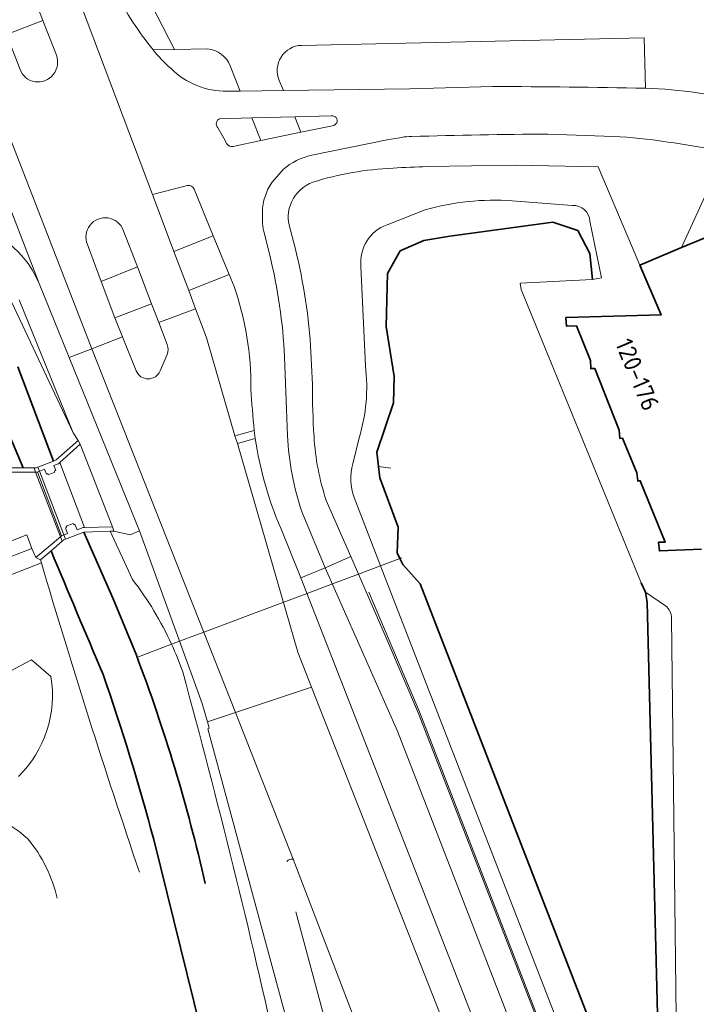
# Model space of a CAD drawing. Extents: x 150256 to 156914, y 461459 to 469481.
# Tile 180 of 256: x 155878 to 155930, y 462501 to 462576. Entities that reach past the tile are written whole.
import ezdxf
from ezdxf.enums import TextEntityAlignment as Align

# ---------------------------------------------------------------- set-up
doc = ezdxf.new("R2010")
doc.units = 0
doc.header["$LTSCALE"] = 0.75
for name, color, linetype, lineweight in [('B-RO-GK-BESCHOEIING-G', 251, 'GK-BESCHOEIING', 35), ('B-RO-GR-BEPLANTING_CULTUUR_BODEMBEDEKKER-GV', 251, 'CONTINUOUS', 18), ('B-RO-GR-BEPLANTING_CULTUUR_BOSPLANTSOEN-GV', 251, 'CONTINUOUS', 18), ('B-RO-GR-BEPLANTING_CULTUUR_HEESTERS-GV', 251, 'CONTINUOUS', 18), ('B-RO-GR-GROENVOORZIENING-GV', 251, 'CONTINUOUS', 18), ('B-RO-IE-TERREINAFSCHEIDING_KUNSTMATIG_HEKWERK-G', 251, 'IE-TERREINAFSCHEIDING-KUNSTMATIG', 18), ('B-RO-IE-TERREINAFSCHEIDING_KUNSTMATIG_MUUR-GV', 251, 'CONTINUOUS', 18), ('B-RO-KW-KUNSTWERK_DUIKER-G', 251, 'CONTINUOUS', 18), ('B-RO-KW-KUNSTWERK_DUIKER-GV', 251, 'CONTINUOUS', 18), ('B-RO-OG-BEBOUWING-GV', 6, 'CONTINUOUS', 35), ('B-RO-OG-BEBOUWING-T18', 1, 'CONTINUOUS', 18), ('B-RO-OG-TERREIN_CULTUURSCHEIDING-GV', 251, 'CONTINUOUS', 18), ('B-RO-OG-WATER-GV', 251, 'CONTINUOUS', 18), ('B-RO-OG-WATER_SLOOT-GV', 251, 'CONTINUOUS', 18), ('B-RO-VH-VERHARDING_ASFALT-GV', 251, 'CONTINUOUS', 18), ('B-RO-VH-VERHARDING_BETONSTRAATSTEEN-GV', 251, 'CONTINUOUS', 18), ('B-RO-VH-VERHARDING_HALFVERHARDING_GRIND-GV', 251, 'CONTINUOUS', 18), ('B-RO-VH-VERHARDING_SIERBESTRATING-GV', 251, 'CONTINUOUS', 18), ('B-RO-VH-VERHARDING_STRAATBAKSTEEN-GV', 251, 'CONTINUOUS', 18), ('B-RO-VH-VERHARDING_TEGEL-GV', 251, 'CONTINUOUS', 18)]:
    doc.layers.add(name, color=color, linetype=linetype, lineweight=lineweight)
doc.styles.add('NLCS-ISO-M200-T18', font='NLCS-ISO.ttf', dxfattribs={"height": 360})
doc.linetypes.add('GK-BESCHOEIING', pattern='A,30,-5,[1,NLCS.SHX,S=1,R=0,X=0,Y=0],-5', length=40)
doc.linetypes.add('IE-TERREINAFSCHEIDING-KUNSTMATIG', pattern='A,4,[82,NLCS.SHX,S=0.75,R=90,X=0,Y=0],4,-2', length=10)

msp = doc.modelspace()

# ---------------------------------------------------------------- linework, layer by layer
at = {"layer": 'B-RO-GK-BESCHOEIING-G'}
for points in [[(155918.735, 462560.604), (155910.837, 462559.542)], [(155920.641, 462559.967), (155918.735, 462560.604)], [(155921.562, 462558.203), (155920.641, 462559.967)], [(155908.845, 462559.217), (155907.021, 462558.418)], [(155910.837, 462559.542), (155908.845, 462559.217)], [(155907.021, 462558.418), (155906.056, 462556.682)], [(155921.783, 462556.215), (155921.562, 462558.203)], [(155906.056, 462556.682), (155905.951, 462552.61)], [(155905.951, 462552.61), (155906.576, 462548.784)], [(155874.502, 462550.351), (155878.14, 462541.777)], [(155880.462, 462542.3), (155877.733, 462549.52)], [(155906.576, 462548.784), (155906.519, 462546.751)], [(155906.519, 462546.751), (155905.235, 462542.97)], [(155905.235, 462542.97), (155905.364, 462541.874)], [(155905.364, 462541.874), (155905.465, 462541.004)], [(155905.465, 462541.004), (155906.873, 462537.237)], [(155906.873, 462537.237), (155906.801, 462535.25)], [(155885.044, 462531.742), (155882.8, 462536.851)], [(155906.801, 462535.25), (155907.005, 462534.826)], [(155907.005, 462534.826), (155907.229, 462534.361), (155908.559, 462532.885), (155923.026, 462495.566)], [(155926.798, 462497.831), (155925.958, 462531.442), (155925.83, 462532.25), (155925.502, 462532.967)], [(155886.814, 462527.419), (155885.044, 462531.742)], [(155892.754, 462494.634), (155888.15, 462513.277)]]:
    msp.add_lwpolyline(points, dxfattribs=at)
for points in [[(155880.274, 462535.414, 0.00092), (155884.261, 462525.935)], [(155892.091, 462509.904, 0.034658), (155886.814, 462527.419)], [(155888.15, 462513.277, 0.018894), (155884.261, 462525.935)]]:
    msp.add_lwpolyline(points, format="xyb", dxfattribs=at)
at = {"layer": 'B-RO-GR-BEPLANTING_CULTUUR_BODEMBEDEKKER-GV'}
for points in [[(155873.247, 462549.355), (155876.751, 462541.775), (155878.14, 462541.777), (155874.502, 462550.351)], [(155879.531, 462534.485), (155879.462, 462534.719), (155879.251, 462534.82), (155879.107, 462534.89), (155878.808, 462535.598), (155874.41, 462533.9), (155874.731, 462532.945), (155873.783, 462532.627), (155873.478, 462533.529), (155871.045, 462532.572)], [(155870.247, 462530.866), (155879.531, 462534.485)]]:
    msp.add_lwpolyline(points, dxfattribs=at)
at = {"layer": 'B-RO-GR-BEPLANTING_CULTUUR_BOSPLANTSOEN-GV'}
for points in [[(155879.531, 462534.485), (155870.247, 462530.866)], [(155873.043, 462520.21), (155873.852, 462524.442), (155878.773, 462527.066)], [(155878.773, 462527.066), (155880.265, 462525.764)]]:
    msp.add_lwpolyline(points, dxfattribs=at)
for points in [[(155887.051, 462510.761, -0.009708), (155879.531, 462534.485)], [(155880.265, 462525.764, -0.244989), (155877.769, 462518.099)], [(155876.165, 462514.955, -0.054774), (155878.499, 462513.334)], [(155878.499, 462513.334, -0.114372), (155880.744, 462508.782)]]:
    msp.add_lwpolyline(points, format="xyb", dxfattribs=at)
at = {"layer": 'B-RO-GR-BEPLANTING_CULTUUR_HEESTERS-GV'}
msp.add_lwpolyline([(155880.265, 462525.764), (155878.773, 462527.066), (155873.852, 462524.442), (155873.043, 462520.21)], dxfattribs=at)
msp.add_lwpolyline([(155877.769, 462518.099, 0.244989), (155880.265, 462525.764)], format="xyb", dxfattribs=at)
at = {"layer": 'B-RO-GR-GROENVOORZIENING-GV'}
for points in [[(155889.736, 462573.86), (155888.091, 462573.83)], [(155892.271, 462573.906), (155889.736, 462573.86)], [(155893.763, 462570.653), (155894.761, 462570.667), (155894.003, 462572.615)]]:
    msp.add_lwpolyline(points, dxfattribs=at)
for points in [[(155888.091, 462573.83, 0.039785), (155889.469, 462572.392)], [(155894.003, 462572.615, 0.277567), (155892.271, 462573.906)], [(155889.469, 462572.392, 0.197731), (155893.763, 462570.653)]]:
    msp.add_lwpolyline(points, format="xyb", dxfattribs=at)
at = {"layer": 'B-RO-IE-TERREINAFSCHEIDING_KUNSTMATIG_HEKWERK-G'}
msp.add_lwpolyline([(155904.618, 462532.236), (155908.505, 462523.069), (155922.117, 462487.862)], dxfattribs=at)
at = {"layer": 'B-RO-IE-TERREINAFSCHEIDING_KUNSTMATIG_MUUR-GV'}
msp.add_lwpolyline([(155877.832, 462541.448), (155879.093, 462541.456), (155879.094, 462541.456), (155879.232, 462541.457), (155879.39, 462541.52), (155879.391, 462541.52), (155879.784, 462541.676), (155879.927, 462541.303), (155880.02, 462541.339), (155880.056, 462541.245), (155880.575, 462541.444), (155880.539, 462541.537), (155880.632, 462541.573), (155880.491, 462541.947), (155880.819, 462542.073), (155880.84, 462542.081), (155880.958, 462542.188), (155882.497, 462543.58), (155882.353, 462543.886), (155880.667, 462542.381), (155880.462, 462542.3), (155879.27, 462541.833), (155879.132, 462541.779), (155878.97, 462541.778), (155878.14, 462541.777), (155876.751, 462541.775)], dxfattribs=at)
msp.add_lwpolyline([(155884.817, 462536.919), (155885.092, 462536.929), (155884.984, 462537.241), (155882.848, 462537.202), (155882.732, 462537.2), (155882.273, 462537.012), (155882.109, 462537.452), (155882.01, 462537.415), (155881.973, 462537.513), (155881.444, 462537.315), (155881.481, 462537.217), (155881.383, 462537.18), (155881.548, 462536.74), (155881.492, 462536.719), (155881.264, 462536.634), (155881.076, 462536.563), (155880.996, 462536.495), (155879.107, 462534.89), (155879.251, 462534.82), (155879.462, 462534.719), (155880.274, 462535.414), (155881.13, 462536.146), (155881.251, 462536.249), (155881.391, 462536.304), (155882.8, 462536.851)], close=True, dxfattribs=at)
at = {"layer": 'B-RO-KW-KUNSTWERK_DUIKER-G'}
for points in [[(155906.317, 462541.751), (155905.364, 462541.874)], [(155907.005, 462534.826), (155907.16, 462534.884)], [(155886.972, 462527.297), (155889.509, 462528.25), (155890.121, 462528.481), (155891.978, 462529.178), (155898.034, 462531.454), (155899.892, 462532.153), (155901.833, 462532.882), (155903.834, 462533.634), (155905.525, 462534.269), (155907.005, 462534.826)]]:
    msp.add_lwpolyline(points, dxfattribs=at)
at = {"layer": 'B-RO-KW-KUNSTWERK_DUIKER-GV'}
msp.add_lwpolyline([(155879.132, 462541.779), (155878.97, 462541.778), (155879.093, 462541.456), (155880.996, 462536.495), (155881.13, 462536.146), (155881.251, 462536.249), (155881.391, 462536.304), (155881.264, 462536.634), (155879.39, 462541.52), (155879.27, 462541.833)], close=True, dxfattribs=at)
at = {"layer": 'B-RO-OG-BEBOUWING-GV'}
msp.add_lwpolyline([(155930.449, 462559.434), (155928.592, 462558.665), (155925.41, 462557.32), (155927.024, 462553.501), (155919.74, 462553.297), (155919.771, 462552.641), (155920.544, 462552.677), (155921.631, 462550.02), (155921.642, 462549.389), (155921.959, 462549.394), (155923.823, 462544.664), (155923.87, 462544.035), (155924.075, 462544.047), (155925.181, 462541.389), (155925.238, 462540.768), (155925.429, 462540.785), (155927.343, 462536.083), (155926.841, 462536.068), (155926.904, 462535.41), (155930.121, 462535.549)], dxfattribs=at)
at = {"layer": 'B-RO-OG-TERREIN_CULTUURSCHEIDING-GV'}
for points in [[(155899.474, 462574.173, 0.526456), (155897.761, 462571.485)], [(155914.144, 462571.014, -0.004962), (155925.833, 462570.884)], [(155891.245, 462563.134, 0.360836), (155890.744, 462563.415)], [(155895.596, 462547.817, 0.087049), (155894.297, 462555.686)], [(155895.853, 462544.643, -0.011683), (155895.596, 462547.817)], [(155897.883, 462537.143, -0.065597), (155895.925, 462544.036)], [(155886.512, 462533.226, -0.056538), (155889.509, 462528.25)], [(155889.509, 462528.25, -0.02229), (155890.368, 462526.126)], [(155890.368, 462526.126, -0.012685), (155897.729, 462496.236)], [(155898.822, 462511.757, 0.340976), (155898.353, 462511.595)]]:
    msp.add_lwpolyline(points, format="xyb", dxfattribs=at)
for points in [[(155925.833, 462570.884), (155925.723, 462574.762), (155899.474, 462574.173)], [(155897.761, 462571.485), (155898.096, 462570.714), (155907.77, 462570.849), (155914.144, 462571.014)], [(155890.744, 462563.415), (155888.056, 462562.725)], [(155888.056, 462562.725), (155889.696, 462558.379), (155892.707, 462559.566), (155891.245, 462563.134)], [(155894.297, 462555.686), (155893.925, 462556.598), (155890.825, 462555.382)], [(155890.825, 462555.382), (155891.357, 462553.974), (155892.064, 462552.105), (155892.226, 462551.681), (155894.369, 462544.242), (155895.853, 462544.643)], [(155877.27, 462554.457), (155881.964, 462544.453), (155877.839, 462554.648)], [(155895.925, 462544.036), (155894.554, 462543.642), (155899.179, 462527.652), (155900.236, 462524.963), (155917.504, 462481.051)], [(155917.504, 462481.051), (155920.146, 462480.297), (155899.426, 462533.345), (155897.883, 462537.143)], [(155904.633, 462476.158), (155892.283, 462521.762), (155892.395, 462521.814), (155892.253, 462522.3), (155891.844, 462523.705), (155887.066, 462536.95), (155886.346, 462536.64), (155885.092, 462536.929), (155884.817, 462536.919), (155886.512, 462533.226)], [(155899.042, 462507.722), (155908.632, 462472.042), (155913.368, 462473.873), (155898.822, 462511.757)]]:
    msp.add_lwpolyline(points, dxfattribs=at)
at = {"layer": 'B-RO-OG-WATER-GV'}
msp.add_lwpolyline([(155926.798, 462497.831), (155925.958, 462531.442), (155925.83, 462532.25), (155925.502, 462532.967), (155916.309, 462555.44), (155916.224, 462555.939), (155921.783, 462556.215), (155921.562, 462558.203), (155920.641, 462559.967), (155918.735, 462560.604), (155910.837, 462559.542), (155908.845, 462559.217), (155907.021, 462558.418), (155906.056, 462556.682), (155905.951, 462552.61), (155906.576, 462548.784), (155906.519, 462546.751), (155905.235, 462542.97), (155905.364, 462541.874), (155905.465, 462541.004), (155906.873, 462537.237), (155906.801, 462535.25), (155907.005, 462534.826), (155907.229, 462534.361), (155908.559, 462532.885), (155923.026, 462495.566)], dxfattribs=at)
at = {"layer": 'B-RO-OG-WATER_SLOOT-GV'}
for points in [[(155915.609, 462562.255, 0.086575), (155908.935, 462561.563)], [(155921.575, 462560.698, 0.409011), (155920.22, 462561.904)], [(155906.026, 462560.422, 0.343129), (155904.023, 462557.22)], [(155904.367, 462549.593, -0.105485), (155903.888, 462544.088)], [(155903.41, 462542.091, 0.151627), (155903.494, 462539.505)], [(155884.261, 462525.935, -0.00092), (155880.274, 462535.414)], [(155880.274, 462535.414, 0.00092), (155884.261, 462525.935)], [(155879.531, 462534.485, 0.009708), (155887.051, 462510.761)], [(155889.509, 462528.25, 0.056538), (155886.512, 462533.226)], [(155927.831, 462530.251, 0.221508), (155927.364, 462531.198)], [(155890.368, 462526.126, 0.02229), (155889.509, 462528.25)], [(155886.814, 462527.419, -0.034658), (155892.091, 462509.904)], [(155892.091, 462509.904, 0.034658), (155886.814, 462527.419)], [(155888.15, 462513.277, 0.018894), (155884.261, 462525.935)], [(155884.261, 462525.935, -0.018894), (155888.15, 462513.277)], [(155897.729, 462496.236, 0.012685), (155890.368, 462526.126)]]:
    msp.add_lwpolyline(points, format="xyb", dxfattribs=at)
for points in [[(155920.22, 462561.904), (155915.609, 462562.255)], [(155908.935, 462561.563), (155906.026, 462560.422)], [(155923.026, 462495.566), (155908.559, 462532.885), (155907.229, 462534.361), (155907.005, 462534.826), (155906.801, 462535.25), (155906.873, 462537.237), (155905.465, 462541.004), (155905.364, 462541.874), (155905.235, 462542.97), (155906.519, 462546.751), (155906.576, 462548.784), (155905.951, 462552.61), (155906.056, 462556.682), (155907.021, 462558.418), (155908.845, 462559.217), (155910.837, 462559.542), (155918.735, 462560.604), (155920.641, 462559.967), (155921.562, 462558.203), (155921.783, 462556.215), (155922.468, 462556.342), (155921.575, 462560.698)], [(155904.023, 462557.22), (155904.367, 462549.593)], [(155877.733, 462549.52), (155880.462, 462542.3), (155880.667, 462542.381), (155882.353, 462543.886), (155881.964, 462544.453), (155877.27, 462554.457)], [(155874.502, 462550.351), (155878.14, 462541.777), (155878.97, 462541.778), (155879.132, 462541.779), (155879.27, 462541.833), (155880.462, 462542.3), (155877.733, 462549.52)], [(155903.888, 462544.088), (155903.41, 462542.091)], [(155903.494, 462539.505), (155905.525, 462534.269), (155921.051, 462494.239)], [(155886.814, 462527.419), (155885.044, 462531.742), (155882.8, 462536.851), (155881.391, 462536.304), (155881.251, 462536.249), (155881.13, 462536.146), (155880.274, 462535.414)], [(155886.512, 462533.226), (155884.817, 462536.919), (155882.8, 462536.851), (155885.044, 462531.742), (155886.814, 462527.419)], [(155880.274, 462535.414), (155879.462, 462534.719), (155879.531, 462534.485)], [(155927.364, 462531.198), (155925.83, 462532.25), (155925.958, 462531.442), (155926.798, 462497.831)], [(155928.227, 462495.287), (155927.831, 462530.251)], [(155895.565, 462483.994), (155892.754, 462494.634), (155888.15, 462513.277)], [(155888.15, 462513.277), (155892.754, 462494.634), (155895.565, 462483.994)]]:
    msp.add_lwpolyline(points, dxfattribs=at)
at = {"layer": 'B-RO-VH-VERHARDING_ASFALT-GV'}
for points in [[(155885.205, 462578.216), (155882.149, 462584.108), (155880.272, 462583.338), (155888.056, 462562.725), (155890.744, 462563.415)], [(155889.696, 462558.379), (155888.056, 462562.725), (155880.272, 462583.338), (155877.334, 462582.133), (155878.566, 462578.922), (155879.64, 462576.09), (155880.684, 462573.417)], [(155877.906, 462572.326), (155876.848, 462574.995), (155875.761, 462577.821), (155874.552, 462581.003), (155872.098, 462579.996), (155883.403, 462550.905), (155885.759, 462551.817), (155885.175, 462553.286), (155884.106, 462556.077), (155883.058, 462558.905)], [(155879.64, 462576.09), (155876.848, 462574.995), (155877.906, 462572.326)], [(155880.684, 462573.417), (155879.64, 462576.09)], [(155879.36, 462555.921), (155872.119, 462574.692)], [(155914.144, 462571.014), (155907.77, 462570.849), (155898.096, 462570.714), (155894.761, 462570.667), (155893.763, 462570.653)], [(155893.176, 462568.546), (155895.658, 462568.609), (155898.958, 462568.688), (155901.75, 462568.775)], [(155895.658, 462568.609), (155893.176, 462568.546)], [(155894.229, 462566.43), (155896.357, 462566.869), (155895.658, 462568.609)], [(155901.75, 462568.775), (155898.958, 462568.688), (155899.422, 462567.509)], [(155893.022, 462567.898), (155893.516, 462567.054), (155893.744, 462566.618)], [(155893.744, 462566.618), (155893.516, 462567.054), (155893.022, 462567.898)], [(155901.84, 462568.006), (155899.422, 462567.509), (155896.357, 462566.869), (155894.229, 462566.43)], [(155899.422, 462567.509), (155901.84, 462568.006)], [(155918.38, 462567.364), (155923.387, 462567.185)], [(155900.27, 462565.742), (155906.032, 462566.932), (155907.132, 462567.117)], [(155897.392, 462563.895), (155898.071, 462564.646)], [(155891.245, 462563.134), (155892.707, 462559.566), (155893.925, 462556.598), (155894.297, 462555.686)], [(155896.478, 462560.712), (155896.493, 462561.7)], [(155886.895, 462557.192), (155885.81, 462560.01)], [(155885.81, 462560.01), (155886.895, 462557.192), (155887.969, 462554.366), (155888.523, 462552.918), (155891.357, 462553.974), (155890.825, 462555.382), (155889.696, 462558.379)], [(155897.034, 462558.098), (155896.57, 462559.912)], [(155883.058, 462558.905), (155884.106, 462556.077), (155886.895, 462557.192)], [(155887.969, 462554.366), (155885.175, 462553.286), (155885.759, 462551.817), (155886.795, 462549.209)], [(155889.17, 462551.226), (155888.523, 462552.918), (155887.969, 462554.366)], [(155894.369, 462544.242), (155892.226, 462551.681), (155892.064, 462552.105), (155891.357, 462553.974), (155888.523, 462552.918), (155889.17, 462551.226)], [(155886.795, 462549.209), (155885.759, 462551.817), (155883.403, 462550.905), (155894.409, 462523.018), (155900.236, 462524.963), (155899.179, 462527.652), (155894.554, 462543.642), (155894.369, 462544.242)], [(155888.642, 462549.205), (155889.178, 462550.463)], [(155889.178, 462550.463), (155888.642, 462549.205)], [(155898.396, 462544.255), (155898.308, 462546.261), (155898.252, 462548.264), (155898.168, 462550.277)], [(155895.853, 462544.643), (155895.925, 462544.036)], [(155897.883, 462537.143), (155899.426, 462533.345), (155901.291, 462534.111), (155899.524, 462538.355)], [(155898.822, 462511.757), (155894.409, 462523.018), (155892.253, 462522.3), (155892.395, 462521.814), (155892.283, 462521.762), (155904.633, 462476.158)]]:
    msp.add_lwpolyline(points, dxfattribs=at)
for points in [[(155872.098, 462579.996), (155870.384, 462579.293), (155871.214, 462577.091), (155872.119, 462574.692), (155879.36, 462555.921), (155881.67, 462550.235), (155883.403, 462550.905)], [(155887.066, 462536.95), (155891.844, 462523.705), (155892.253, 462522.3), (155894.409, 462523.018), (155883.403, 462550.905), (155881.67, 462550.235)]]:
    msp.add_lwpolyline(points, close=True, dxfattribs=at)
for points in [[(155888.091, 462573.83, -0.045114), (155885.205, 462578.216)], [(155879.052, 462571.38, 0.569377), (155880.684, 462573.417)], [(155880.684, 462573.417, -0.569377), (155879.052, 462571.38)], [(155889.469, 462572.392, -0.039785), (155888.091, 462573.83)], [(155877.906, 462572.326, 0.277272), (155879.052, 462571.38)], [(155879.052, 462571.38, -0.277272), (155877.906, 462572.326)], [(155893.763, 462570.653, -0.197731), (155889.469, 462572.392)], [(155925.833, 462570.884, 0.004962), (155914.144, 462571.014)], [(155933.734, 462569.662, 0.064798), (155925.833, 462570.884)], [(155893.176, 462568.546, 0.447907), (155893.022, 462567.898)], [(155893.022, 462567.898, -0.447907), (155893.176, 462568.546)], [(155901.84, 462568.006, 1.053346), (155901.75, 462568.775)], [(155901.75, 462568.775, -1.053346), (155901.84, 462568.006)], [(155907.915, 462567.181, -0.007548), (155918.38, 462567.364)], [(155893.744, 462566.618, 0.334162), (155894.229, 462566.43)], [(155894.229, 462566.43, -0.334162), (155893.744, 462566.618)], [(155907.132, 462567.117, -0.04852), (155907.915, 462567.181)], [(155923.387, 462567.185, -0.029384), (155927.403, 462566.779)], [(155927.403, 462566.779, -0.006716), (155932.333, 462565.986)], [(155898.071, 462564.646, -0.135239), (155900.27, 462565.742)], [(155896.493, 462561.7, -0.151807), (155897.392, 462563.895)], [(155890.744, 462563.415, -0.360836), (155891.245, 462563.134)], [(155872.204, 462560.82, -0.290572), (155879.36, 462555.921)], [(155885.81, 462560.01, 1.007702), (155883.058, 462558.905)], [(155883.058, 462558.905, -1.007702), (155885.81, 462560.01)], [(155896.57, 462559.912, -0.04498), (155896.478, 462560.712)], [(155898.168, 462550.277, 0.048872), (155897.034, 462558.098)], [(155894.297, 462555.686, -0.087049), (155895.596, 462547.817)], [(155889.178, 462550.463, 0.201827), (155889.17, 462551.226)], [(155889.17, 462551.226, -0.201827), (155889.178, 462550.463)], [(155886.795, 462549.209, 0.658365), (155888.642, 462549.205)], [(155888.642, 462549.205, -0.658365), (155886.795, 462549.209)], [(155895.596, 462547.817, 0.011683), (155895.853, 462544.643)], [(155895.925, 462544.036, 0.065597), (155897.883, 462537.143)], [(155899.524, 462538.355, -0.072221), (155898.396, 462544.255)], [(155898.353, 462511.595, -0.340976), (155898.822, 462511.757)]]:
    msp.add_lwpolyline(points, format="xyb", dxfattribs=at)
at = {"layer": 'B-RO-VH-VERHARDING_BETONSTRAATSTEEN-GV'}
msp.add_lwpolyline([(155975.635, 462330.615), (155974.779, 462332.781), (155973.316, 462336.56), (155968.609, 462348.809), (155949.859, 462397.113), (155945.103, 462409.392), (155943.323, 462414.067), (155939.146, 462424.729), (155933.952, 462438.204), (155924.117, 462463.717), (155917.504, 462481.051), (155900.236, 462524.963), (155894.409, 462523.018), (155898.822, 462511.757), (155913.368, 462473.873), (155919.957, 462456.999), (155928.217, 462435.981), (155941.319, 462402.126), (155942.281, 462399.615), (155964.64, 462341.759), (155965.767, 462338.988), (155967.561, 462334.327), (155985.183, 462288.558)], dxfattribs=at)
for points in [[(155878.499, 462513.334, 0.054774), (155876.165, 462514.955)], [(155880.744, 462508.782, 0.114372), (155878.499, 462513.334)]]:
    msp.add_lwpolyline(points, format="xyb", dxfattribs=at)
at = {"layer": 'B-RO-VH-VERHARDING_HALFVERHARDING_GRIND-GV'}
msp.add_lwpolyline([(155873.478, 462533.529), (155874.41, 462533.9), (155878.808, 462535.598), (155878.431, 462536.633), (155872.072, 462534.129)], dxfattribs=at)
at = {"layer": 'B-RO-VH-VERHARDING_SIERBESTRATING-GV'}
msp.add_lwpolyline([(155880.819, 462542.073), (155880.491, 462541.947), (155880.632, 462541.573), (155880.539, 462541.537), (155880.575, 462541.444), (155880.056, 462541.245), (155880.02, 462541.339), (155879.927, 462541.303), (155879.784, 462541.676), (155879.391, 462541.52), (155879.39, 462541.52), (155879.232, 462541.457), (155881.076, 462536.563), (155881.264, 462536.634), (155881.492, 462536.719), (155881.548, 462536.74), (155881.383, 462537.18), (155881.481, 462537.217), (155881.444, 462537.315), (155881.973, 462537.513), (155882.01, 462537.415), (155882.109, 462537.452), (155882.273, 462537.012), (155882.732, 462537.2), (155882.848, 462537.202), (155880.958, 462542.188), (155880.84, 462542.081)], close=True, dxfattribs=at)
at = {"layer": 'B-RO-VH-VERHARDING_STRAATBAKSTEEN-GV'}
msp.add_lwpolyline([(155882.497, 462543.58), (155880.958, 462542.188), (155882.848, 462537.202), (155884.984, 462537.241)], close=True, dxfattribs=at)
msp.add_lwpolyline([(155847.791, 462524.661), (155865.239, 462531.459), (155872.072, 462534.129), (155878.431, 462536.633), (155878.808, 462535.598), (155879.107, 462534.89), (155880.996, 462536.495), (155881.076, 462536.563), (155879.232, 462541.457), (155879.094, 462541.456), (155879.093, 462541.456), (155877.832, 462541.448), (155876.795, 462541.442), (155876.627, 462541.441), (155876.486, 462541.373), (155876.748, 462540.702), (155876.86, 462540.73), (155877.233, 462539.717), (155844.814, 462527.073), (155844.758, 462527.051), (155844.476, 462526.941)], dxfattribs=at)
at = {"layer": 'B-RO-VH-VERHARDING_TEGEL-GV'}
for points in [[(155888.091, 462573.83), (155889.736, 462573.86), (155887.505, 462578.193), (155881.227, 462590.386), (155878.327, 462596.061), (155874.415, 462603.746), (155871.888, 462609.558)], [(155887.505, 462578.193), (155889.736, 462573.86), (155892.271, 462573.906)], [(155899.474, 462574.173), (155925.723, 462574.762), (155925.833, 462570.884)], [(155894.003, 462572.615), (155894.761, 462570.667), (155898.096, 462570.714), (155897.761, 462571.485)], [(155923.387, 462567.185), (155918.38, 462567.364)], [(155907.132, 462567.117), (155906.032, 462566.932), (155900.27, 462565.742)], [(155898.071, 462564.646), (155897.392, 462563.895)], [(155909.106, 462564.875), (155915.896, 462564.994), (155922.196, 462564.852), (155925.41, 462557.32), (155928.592, 462558.665), (155930.812, 462563.534), (155934.774, 462562.799)], [(155896.493, 462561.7), (155896.478, 462560.712)], [(155896.57, 462559.912), (155897.034, 462558.098)], [(155882.497, 462543.58), (155884.984, 462537.241), (155885.092, 462536.929), (155886.346, 462536.64), (155887.066, 462536.95), (155881.67, 462550.235), (155879.36, 462555.921)], [(155877.839, 462554.648), (155881.964, 462544.453), (155882.353, 462543.886), (155882.497, 462543.58)], [(155898.168, 462550.277), (155898.252, 462548.264), (155898.308, 462546.261), (155898.396, 462544.255)], [(155899.524, 462538.355), (155901.291, 462534.111), (155903.25, 462534.968), (155901.366, 462539.277)], [(155922.496, 462481.141), (155906.817, 462521.595), (155901.291, 462534.111), (155899.426, 462533.345), (155920.146, 462480.297)]]:
    msp.add_lwpolyline(points, dxfattribs=at)
for points in [[(155878.566, 462578.922), (155875.761, 462577.821), (155876.848, 462574.995), (155879.64, 462576.09)], [(155896.357, 462566.869), (155899.422, 462567.509), (155898.958, 462568.688), (155895.658, 462568.609)], [(155890.825, 462555.382), (155893.925, 462556.598), (155892.707, 462559.566), (155889.696, 462558.379)], [(155884.106, 462556.077), (155885.175, 462553.286), (155887.969, 462554.366), (155886.895, 462557.192)], [(155895.925, 462544.036), (155895.853, 462544.643), (155894.369, 462544.242), (155894.554, 462543.642)], [(155922.501, 462481.143), (155924.369, 462481.811), (155908.438, 462522.938), (155905.969, 462528.75), (155903.25, 462534.968), (155901.291, 462534.111), (155906.817, 462521.595), (155922.496, 462481.141)]]:
    msp.add_lwpolyline(points, close=True, dxfattribs=at)
for points in [[(155885.205, 462578.216, 0.045114), (155888.091, 462573.83)], [(155897.761, 462571.485, -0.526456), (155899.474, 462574.173)], [(155892.271, 462573.906, -0.277567), (155894.003, 462572.615)], [(155925.833, 462570.884, -0.064798), (155933.734, 462569.662)], [(155918.38, 462567.364, 0.007548), (155907.915, 462567.181)], [(155907.915, 462567.181, 0.04852), (155907.132, 462567.117)], [(155927.403, 462566.779, 0.029384), (155923.387, 462567.185)], [(155932.333, 462565.986, 0.006716), (155927.403, 462566.779)], [(155900.27, 462565.742, 0.135239), (155898.071, 462564.646)], [(155900.34, 462563.68, -0.064426), (155906.485, 462564.76)], [(155906.485, 462564.76, -0.008014), (155909.106, 462564.875)], [(155897.392, 462563.895, 0.151807), (155896.493, 462561.7)], [(155898.627, 462560.003, -0.414798), (155900.34, 462563.68)], [(155879.36, 462555.921, 0.290572), (155872.204, 462560.82)], [(155896.478, 462560.712, 0.04498), (155896.57, 462559.912)], [(155900.083, 462552.138, 0.045043), (155898.627, 462560.003)], [(155897.034, 462558.098, -0.048872), (155898.168, 462550.277)], [(155900.3, 462548.162, 0.013345), (155900.083, 462552.138)], [(155900.429, 462544.18, -0.015821), (155900.3, 462548.162)], [(155898.396, 462544.255, 0.072221), (155899.524, 462538.355)], [(155901.366, 462539.277, -0.065457), (155900.429, 462544.18)]]:
    msp.add_lwpolyline(points, format="xyb", dxfattribs=at)

# ---------------------------------------------------------------- texts
at = {"layer": 'B-RO-OG-BEBOUWING-T18', "style": 'NLCS-ISO-M200-T18'}
msp.add_text('120-176', height=1.35, rotation=292.8, dxfattribs=at).set_placement((155925.211, 462548.931), align=Align.MIDDLE)

doc.saveas('drawing.dxf')
